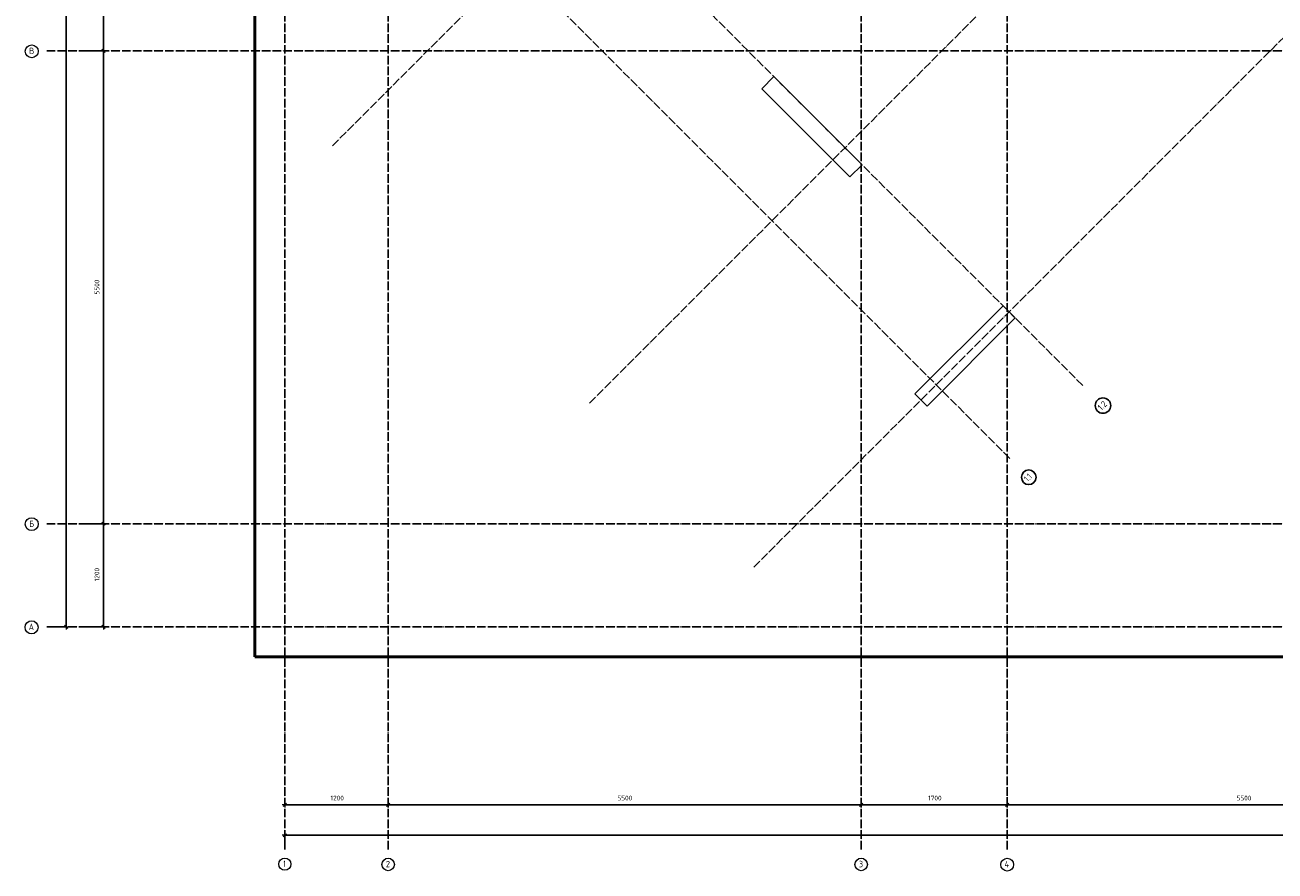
# Model space of a CAD drawing. Header units: millimetres. Extents: x -3026 to 47325, y -2839 to 55854.
# Tile 1 of 130: x -3022 to 11514, y -2839 to 7000. Entities that reach past the tile are written whole.
import ezdxf

# ---------------------------------------------------------------- set-up
doc = ezdxf.new("R2010")
doc.units = ezdxf.units.MM
doc.header["$PDMODE"] = 65
doc.linetypes.add('______11', pattern=[125, 100, -12.5, 0, -12.5])
doc.linetypes.add('______5', pattern=[275, 200, -25, 25, -25])
doc.layers.add('Standard', color=7, linetype='Continuous', lineweight=25)
doc.layers.add('Размерная линия_ общее', color=7, linetype='Continuous', lineweight=13)
doc.layers.add('Осевая линия_ общее', color=7, linetype='______5', lineweight=13, true_color=0xa0a0a0)
doc.styles.add('ISOCPEUR', font='ISOCPEUR')
doc.dimstyles.new('DIMSTYLE_3', dxfattribs={"dimtxt": 55, "dimasz": 62.5, "dimexe": 0, "dimexo": 0, "dimgap": 27.5, "dimtad": 2, "dimdec": 0, "dimrnd": 5, "dimzin": 12, "dimdsep": 46, "dimtxsty": 'ISOCPEUR', "dimblk1": 'ALL_ML_STRICH', "dimblk2": 'ALL_ML_STRICH', "dimsah": 1, "dimcen": 0, "dimclrd": 7, "dimclre": 256, "dimclrt": 7, "dimadec": 0, "dimazin": 0, "dimtfac": 1, "dimtdec": 0, "dimtix": 1, "dimtmove": 2, "dimatfit": 3, "dimfxl": 0, "dimtzin": 0, "dimlwd": 0, "dimlwe": -3, "dimarcsym": 0})

# ---------------------------------------------------------------- blocks, each defined once
blk = doc.blocks.new('ALL_ML_STRICH')
at = {"color": 0, "linetype": 'ByBlock', "lineweight": -2}
for p, q in [((-1, 0), (0.5, 0)), ((-0.3, -0.3), (0.3, 0.3)), ((0, -0.5), (0, 0.5))]:
    blk.add_line(p, q, dxfattribs=at)
blk = doc.blocks.new('*D239')
at = {"layer": 'DEFPOINTS', "color": 7, "linetype": 'Continuous', "lineweight": 13, "transparency": 33554687}
for p in [(-2418, 46490), (-2783, 0), (-2544, 0)]:
    blk.add_point(p, dxfattribs=at)
at = {"layer": 'Размерная линия_ общее', "color": 253, "linetype": 'Continuous', "lineweight": -2, "true_color": 0xa0a0a0, "transparency": 33554687}
for p, q in [((-2438, 46490), (-2544, 46490)), ((-2763, 0), (-2544, 0))]:
    blk.add_line(p, q, dxfattribs=at)
at = {"layer": 'Размерная линия_ общее', "color": 7, "linetype": 'Continuous', "lineweight": -2, "transparency": 33554687}
blk.add_line((-2544, 0), (-2544, 46490), dxfattribs=at)
at = {"layer": 'Размерная линия_ общее', "color": 7, "linetype": 'Continuous', "lineweight": 13, "transparency": 33554687, "xscale": 62.5, "yscale": 62.5, "zscale": 62.5}
for p, rotation in [((-2544, 46490), 90), ((-2544, 0), 270)]:
    blk.add_blockref('ALL_ML_STRICH', p, dxfattribs=dict(at, rotation=rotation))
at = {"layer": 'Размерная линия_ общее', "color": 7, "linetype": 'Continuous', "lineweight": 13, "transparency": 33554687, "insert": (-2622, 23242), "char_height": 55, "width": 275, "attachment_point": 5, "rotation": 90, "style": 'ISOCPEUR'}
blk.add_mtext('\\A1;{46490}', dxfattribs=at)
blk = doc.blocks.new('*D240')
at = {"layer": 'DEFPOINTS', "color": 7, "linetype": 'Continuous', "lineweight": 13, "transparency": 33554687}
for p in [(-2424, 1200), (-2424, 0), (-2109, 0)]:
    blk.add_point(p, dxfattribs=at)
at = {"layer": 'Размерная линия_ общее', "color": 253, "linetype": 'Continuous', "lineweight": -2, "true_color": 0xa0a0a0, "transparency": 33554687}
for p, q in [((-2324, 1200), (-2109, 1200)), ((-2324, 0), (-2109, 0))]:
    blk.add_line(p, q, dxfattribs=at)
at = {"layer": 'Размерная линия_ общее', "color": 7, "linetype": 'Continuous', "lineweight": -2, "transparency": 33554687}
blk.add_line((-2109, 0), (-2109, 1200), dxfattribs=at)
at = {"layer": 'Размерная линия_ общее', "color": 7, "linetype": 'Continuous', "lineweight": 13, "transparency": 33554687, "xscale": 62.5, "yscale": 62.5, "zscale": 62.5}
for p, rotation in [((-2109, 1200), 90), ((-2109, 0), 270)]:
    blk.add_blockref('ALL_ML_STRICH', p, dxfattribs=dict(at, rotation=rotation))
at = {"layer": 'Размерная линия_ общее', "color": 7, "linetype": 'Continuous', "lineweight": 13, "transparency": 33554687, "insert": (-2186, 608), "char_height": 55, "width": 220, "attachment_point": 5, "rotation": 90, "style": 'ISOCPEUR'}
blk.add_mtext('\\A1;{1200}', dxfattribs=at)
blk = doc.blocks.new('*D241')
at = {"layer": 'DEFPOINTS', "color": 7, "linetype": 'Continuous', "lineweight": 13, "transparency": 33554687}
for p in [(-2424, 6700), (-2424, 1200), (-2109, 1200)]:
    blk.add_point(p, dxfattribs=at)
at = {"layer": 'Размерная линия_ общее', "color": 253, "linetype": 'Continuous', "lineweight": -2, "true_color": 0xa0a0a0, "transparency": 33554687}
for p, q in [((-2324, 6700), (-2109, 6700)), ((-2324, 1200), (-2109, 1200))]:
    blk.add_line(p, q, dxfattribs=at)
at = {"layer": 'Размерная линия_ общее', "color": 7, "linetype": 'Continuous', "lineweight": -2, "transparency": 33554687}
blk.add_line((-2109, 1200), (-2109, 6700), dxfattribs=at)
at = {"layer": 'Размерная линия_ общее', "color": 7, "linetype": 'Continuous', "lineweight": 13, "transparency": 33554687, "xscale": 62.5, "yscale": 62.5, "zscale": 62.5}
for p, rotation in [((-2109, 6700), 90), ((-2109, 1200), 270)]:
    blk.add_blockref('ALL_ML_STRICH', p, dxfattribs=dict(at, rotation=rotation))
at = {"layer": 'Размерная линия_ общее', "color": 7, "linetype": 'Continuous', "lineweight": 13, "transparency": 33554687, "insert": (-2186, 3953), "char_height": 55, "width": 220, "attachment_point": 5, "rotation": 90, "style": 'ISOCPEUR'}
blk.add_mtext('\\A1;{5500}', dxfattribs=at)
blk = doc.blocks.new('*D242')
at = {"layer": 'DEFPOINTS', "color": 7, "linetype": 'Continuous', "lineweight": 13, "transparency": 33554687}
for p in [(-2424, 8400), (-2424, 6700), (-2109, 6700)]:
    blk.add_point(p, dxfattribs=at)
at = {"layer": 'Размерная линия_ общее', "color": 253, "linetype": 'Continuous', "lineweight": -2, "true_color": 0xa0a0a0, "transparency": 33554687}
for p, q in [((-2324, 8400), (-2109, 8400)), ((-2324, 6700), (-2109, 6700))]:
    blk.add_line(p, q, dxfattribs=at)
at = {"layer": 'Размерная линия_ общее', "color": 7, "linetype": 'Continuous', "lineweight": -2, "transparency": 33554687}
blk.add_line((-2109, 6700), (-2109, 8400), dxfattribs=at)
at = {"layer": 'Размерная линия_ общее', "color": 7, "linetype": 'Continuous', "lineweight": 13, "transparency": 33554687, "xscale": 62.5, "yscale": 62.5, "zscale": 62.5}
for p, rotation in [((-2109, 8400), 90), ((-2109, 6700), 270)]:
    blk.add_blockref('ALL_ML_STRICH', p, dxfattribs=dict(at, rotation=rotation))
at = {"layer": 'Размерная линия_ общее', "color": 7, "linetype": 'Continuous', "lineweight": 13, "transparency": 33554687, "insert": (-2186, 7558), "char_height": 55, "width": 220, "attachment_point": 5, "rotation": 90, "style": 'ISOCPEUR'}
blk.add_mtext('\\A1;{1700}', dxfattribs=at)
blk = doc.blocks.new('*D254')
at = {"layer": 'DEFPOINTS', "color": 7, "linetype": 'Continuous', "lineweight": 13, "transparency": 33554687}
for p in [(0, -2424), (25050, -2458), (0, -2523)]:
    blk.add_point(p, dxfattribs=at)
at = {"layer": 'Размерная линия_ общее', "color": 253, "linetype": 'Continuous', "lineweight": -2, "true_color": 0xa0a0a0, "transparency": 33554687}
for p, q in [((0, -2503), (0, -2424)), ((25050, -2438), (25050, -2424))]:
    blk.add_line(p, q, dxfattribs=at)
at = {"layer": 'Размерная линия_ общее', "color": 7, "linetype": 'Continuous', "lineweight": -2, "transparency": 33554687}
blk.add_line((0, -2424), (25050, -2424), dxfattribs=at)
at = {"layer": 'Размерная линия_ общее', "color": 7, "linetype": 'Continuous', "lineweight": 13, "transparency": 33554687, "xscale": 62.5, "yscale": 62.5, "zscale": 62.5, "rotation": 180}
blk.add_blockref('ALL_ML_STRICH', (0, -2424), dxfattribs=at)
at = {"layer": 'Размерная линия_ общее', "color": 7, "linetype": 'Continuous', "lineweight": 13, "transparency": 33554687, "xscale": 62.5, "yscale": 62.5, "zscale": 62.5}
blk.add_blockref('ALL_ML_STRICH', (25050, -2424), dxfattribs=at)
at = {"layer": 'Размерная линия_ общее', "color": 7, "linetype": 'Continuous', "lineweight": 13, "transparency": 33554687, "insert": (12528, -2346), "char_height": 55, "width": 275, "attachment_point": 5, "style": 'ISOCPEUR'}
blk.add_mtext('\\A1;{25050}', dxfattribs=at)
blk = doc.blocks.new('СЛОЖНЫЙ_ОБЪЕКТ_0')
at = {"layer": 'Осевая линия_ общее', "color": 253, "linetype": '______11', "lineweight": -3, "true_color": 0xa0a0a0, "transparency": 33554687}
for p, q in [((0, -2590), (0, 47490)), ((1200, -2590), (1200, 47490)), ((6700, -2590), (6700, 47490)), ((8400, -2590), (8400, 47490)), ((552, 5594), (17714, 22756)), ((3543, 2603), (20705, 19765)), ((5452, 694), (22614, 17855)), ((9278, 2808), (2815, 9271)), ((8429, 1960), (1966, 8423)), ((-2770, 6700), (26050, 6700)), ((-2770, 1200), (26050, 1200)), ((-2770, 0), (26050, 0))]:
    blk.add_line(p, q, dxfattribs=at)
at = {"layer": 'Осевая линия_ общее', "color": 7, "linetype": 'Continuous', "lineweight": 13, "transparency": 33554687}
for centre, radius in [((-2944, 6695), 74.7), ((-2944, 1195), 74.7), ((-2946, -5), 76.4), ((0, -2760), 70.5), ((1201, -2763), 73.1), ((6701, -2763), 73.1), ((8400, -2765), 74.7)]:
    blk.add_circle(centre, radius, dxfattribs=at)
at = {"layer": 'Осевая линия_ общее', "color": 7, "linetype": 'Continuous', "lineweight": 25, "transparency": 33554687}
for centre, radius in [((9513, 2574), 89.8), ((8650, 1740), 84.9)]:
    blk.add_circle(centre, radius, dxfattribs=at)
at = {"layer": 'Осевая линия_ общее', "color": 7, "linetype": 'Continuous', "lineweight": 13, "transparency": 33554687, "char_height": 75, "attachment_point": 7, "style": 'ISOCPEUR'}
for s, insert, width in [('\\W0.80;В', (-2974, 6662), 89.96), ('\\W0.80;Б', (-2974, 1162), 89.96), ('\\W0.82;А', (-2980, -38), 98.16), ('\\W0.56;1', (-18, -2793), 58.33), ('\\W0.78;2', (1174, -2796), 81.6), ('\\W0.78;3', (6674, -2796), 81.6), ('\\W0.80;4', (8370, -2797), 89.96)]:
    blk.add_mtext(s, dxfattribs=dict(at, insert=insert, width=width))
at = {"layer": 'Осевая линия_ общее', "color": 7, "linetype": 'Continuous', "lineweight": 25, "transparency": 33554687, "char_height": 75, "attachment_point": 7, "rotation": 45, "style": 'ISOCPEUR'}
for s, insert, width in [('\\W0.79;1.2', (9496, 2511), 142.02), ('\\W0.68;1.1', (8639, 1682), 123.12)]:
    blk.add_mtext(s, dxfattribs=dict(at, insert=insert, width=width))
blk = doc.blocks.new('*D256')
at = {"layer": 'DEFPOINTS', "color": 7, "linetype": 'Continuous', "lineweight": 13, "transparency": 33554687}
for p in [(0, -2069), (0, -2119), (1200, -2068)]:
    blk.add_point(p, dxfattribs=at)
at = {"layer": 'Размерная линия_ общее', "color": 253, "linetype": 'Continuous', "lineweight": -2, "true_color": 0xa0a0a0, "transparency": 33554687}
for p, q in [((0, -2069), (0, -2069)), ((1200, -2069), (1200, -2069))]:
    blk.add_line(p, q, dxfattribs=at)
at = {"layer": 'Размерная линия_ общее', "color": 7, "linetype": 'Continuous', "lineweight": -2, "transparency": 33554687}
blk.add_line((0, -2069), (1200, -2069), dxfattribs=at)
at = {"layer": 'Размерная линия_ общее', "color": 7, "linetype": 'Continuous', "lineweight": 13, "transparency": 33554687, "xscale": 62.5, "yscale": 62.5, "zscale": 62.5, "rotation": 180}
blk.add_blockref('ALL_ML_STRICH', (0, -2069), dxfattribs=at)
at = {"layer": 'Размерная линия_ общее', "color": 7, "linetype": 'Continuous', "lineweight": 13, "transparency": 33554687, "xscale": 62.5, "yscale": 62.5, "zscale": 62.5}
blk.add_blockref('ALL_ML_STRICH', (1200, -2069), dxfattribs=at)
at = {"layer": 'Размерная линия_ общее', "color": 7, "linetype": 'Continuous', "lineweight": 13, "transparency": 33554687, "insert": (608, -1991), "char_height": 55, "width": 220, "attachment_point": 5, "style": 'ISOCPEUR'}
blk.add_mtext('\\A1;{1200}', dxfattribs=at)
blk = doc.blocks.new('*D257')
at = {"layer": 'DEFPOINTS', "color": 7, "linetype": 'Continuous', "lineweight": 13, "transparency": 33554687}
for p in [(1200, -2068), (1200, -2069), (6700, -2051)]:
    blk.add_point(p, dxfattribs=at)
at = {"layer": 'Размерная линия_ общее', "color": 253, "linetype": 'Continuous', "lineweight": -2, "true_color": 0xa0a0a0, "transparency": 33554687}
for p, q in [((1200, -2069), (1200, -2069)), ((6700, -2069), (6700, -2069))]:
    blk.add_line(p, q, dxfattribs=at)
at = {"layer": 'Размерная линия_ общее', "color": 7, "linetype": 'Continuous', "lineweight": -2, "transparency": 33554687}
blk.add_line((1200, -2069), (6700, -2069), dxfattribs=at)
at = {"layer": 'Размерная линия_ общее', "color": 7, "linetype": 'Continuous', "lineweight": 13, "transparency": 33554687, "xscale": 62.5, "yscale": 62.5, "zscale": 62.5, "rotation": 180}
blk.add_blockref('ALL_ML_STRICH', (1200, -2069), dxfattribs=at)
at = {"layer": 'Размерная линия_ общее', "color": 7, "linetype": 'Continuous', "lineweight": 13, "transparency": 33554687, "xscale": 62.5, "yscale": 62.5, "zscale": 62.5}
blk.add_blockref('ALL_ML_STRICH', (6700, -2069), dxfattribs=at)
at = {"layer": 'Размерная линия_ общее', "color": 7, "linetype": 'Continuous', "lineweight": 13, "transparency": 33554687, "insert": (3953, -1991), "char_height": 55, "width": 220, "attachment_point": 5, "style": 'ISOCPEUR'}
blk.add_mtext('\\A1;{5500}', dxfattribs=at)
blk = doc.blocks.new('*D258')
at = {"layer": 'DEFPOINTS', "color": 7, "linetype": 'Continuous', "lineweight": 13, "transparency": 33554687}
for p in [(8400, -1882), (6700, -2051), (6700, -2069)]:
    blk.add_point(p, dxfattribs=at)
at = {"layer": 'Размерная линия_ общее', "color": 253, "linetype": 'Continuous', "lineweight": -2, "true_color": 0xa0a0a0, "transparency": 33554687}
for p, q in [((8400, -1982), (8400, -2069)), ((6700, -2069), (6700, -2069))]:
    blk.add_line(p, q, dxfattribs=at)
at = {"layer": 'Размерная линия_ общее', "color": 7, "linetype": 'Continuous', "lineweight": -2, "transparency": 33554687}
blk.add_line((6700, -2069), (8400, -2069), dxfattribs=at)
at = {"layer": 'Размерная линия_ общее', "color": 7, "linetype": 'Continuous', "lineweight": 13, "transparency": 33554687, "xscale": 62.5, "yscale": 62.5, "zscale": 62.5, "rotation": 180}
blk.add_blockref('ALL_ML_STRICH', (6700, -2069), dxfattribs=at)
at = {"layer": 'Размерная линия_ общее', "color": 7, "linetype": 'Continuous', "lineweight": 13, "transparency": 33554687, "xscale": 62.5, "yscale": 62.5, "zscale": 62.5}
blk.add_blockref('ALL_ML_STRICH', (8400, -2069), dxfattribs=at)
at = {"layer": 'Размерная линия_ общее', "color": 7, "linetype": 'Continuous', "lineweight": 13, "transparency": 33554687, "insert": (7558, -1991), "char_height": 55, "width": 220, "attachment_point": 5, "style": 'ISOCPEUR'}
blk.add_mtext('\\A1;{1700}', dxfattribs=at)
blk = doc.blocks.new('*D259')
at = {"layer": 'DEFPOINTS', "color": 7, "linetype": 'Continuous', "lineweight": 13, "transparency": 33554687}
for p in [(8400, -1882), (13900, -1990), (8400, -2069)]:
    blk.add_point(p, dxfattribs=at)
at = {"layer": 'Размерная линия_ общее', "color": 253, "linetype": 'Continuous', "lineweight": -2, "true_color": 0xa0a0a0, "transparency": 33554687}
for p, q in [((8400, -1982), (8400, -2069)), ((13900, -2090), (13900, -2069))]:
    blk.add_line(p, q, dxfattribs=at)
at = {"layer": 'Размерная линия_ общее', "color": 7, "linetype": 'Continuous', "lineweight": -2, "transparency": 33554687}
blk.add_line((8400, -2069), (13900, -2069), dxfattribs=at)
at = {"layer": 'Размерная линия_ общее', "color": 7, "linetype": 'Continuous', "lineweight": 13, "transparency": 33554687, "xscale": 62.5, "yscale": 62.5, "zscale": 62.5, "rotation": 180}
blk.add_blockref('ALL_ML_STRICH', (8400, -2069), dxfattribs=at)
at = {"layer": 'Размерная линия_ общее', "color": 7, "linetype": 'Continuous', "lineweight": 13, "transparency": 33554687, "xscale": 62.5, "yscale": 62.5, "zscale": 62.5}
blk.add_blockref('ALL_ML_STRICH', (13900, -2069), dxfattribs=at)
at = {"layer": 'Размерная линия_ общее', "color": 7, "linetype": 'Continuous', "lineweight": 13, "transparency": 33554687, "insert": (11153, -1991), "char_height": 55, "width": 220, "attachment_point": 5, "style": 'ISOCPEUR'}
blk.add_mtext('\\A1;{5500}', dxfattribs=at)

msp = doc.modelspace()

# ---------------------------------------------------------------- linework, layer by layer
at = {"color": 7, "linetype": 'Continuous', "lineweight": 25, "transparency": 33554687}
for p, q in [((5544.7, 6258.6), (5686.1, 6400.1)), ((5686.1, 6400.1), (6711.4, 5374.8)), ((6570, 5233.3), (5544.7, 6258.6)), ((6711.4, 5374.8), (6570, 5233.3))]:
    msp.add_line(p, q, dxfattribs=at)
at = {"layer": 'Standard', "color": 7, "linetype": 'Continuous', "lineweight": 25, "transparency": 33554687}
for p, q in [((7326.3, 2709.3), (8351.6, 3734.6)), ((8351.6, 3734.6), (8493, 3593.2)), ((8493, 3593.2), (7467.7, 2567.8)), ((7467.7, 2567.8), (7326.3, 2709.3))]:
    msp.add_line(p, q, dxfattribs=at)
at = {"layer": 'Standard', "color": 7, "linetype": 'Continuous', "lineweight": 50, "transparency": 33554687}
msp.add_lwpolyline([(-350, -350.2), (25250, -350.2), (25250, 46690), (-350, 46690), (-350, -350.2)], dxfattribs=at)

# ---------------------------------------------------------------- block references
at = {"layer": 'Осевая линия_ общее', "color": 253, "linetype": '______11', "lineweight": -3, "true_color": 0xa0a0a0, "transparency": 33554687}
msp.add_blockref('СЛОЖНЫЙ_ОБЪЕКТ_0', (0, 0), dxfattribs=at)

# ---------------------------------------------------------------- dimensions: what is measured, and where the dimension line sits
at = {"layer": 'Размерная линия_ общее', "color": 7, "linetype": 'Continuous', "lineweight": 13, "transparency": 33554687}
for base, p1, p2, picture, middle in [((-2544.2, 46490), (-2763, 0), (-2437.8, 46490), '*D239', (-2621.7, 23242.2)), ((-2108.6, 8400), (-2323.8, 6700), (-2323.8, 8400), '*D242', (-2186.1, 7558.2)), ((-2108.6, 6700), (-2323.8, 1200), (-2323.8, 6700), '*D241', (-2186.1, 3952.7)), ((-2108.6, 1200), (-2323.8, 0), (-2323.8, 1200), '*D240', (-2186.1, 608.2))]:
    dim = msp.add_linear_dim(base=base, p1=p1, p2=p2, angle=90, dimstyle='DIMSTYLE_3', override={"dimpost": '<>', "dimclrd": 7, "dimclre": 253, "dimclrt": 7, "dimlwd": 0, "dimlwe": 65533}, dxfattribs=at)
    dim.commit()
    dim.dimension.update_dxf_attribs({"geometry": picture, "text_midpoint": middle, "dimtype": 160})
for base, p1, p2, picture, middle in [((8400, -2068.8), (6700, -2068.8), (8400, -1981.6), '*D258', (7558.3, -1991.3)), ((13900, -2068.8), (8400, -1981.6), (13900, -2090), '*D259', (11152.8, -1991.3)), ((1200, -2068.8), (0, -2068.8), (1200, -2068.8), '*D256', (608.3, -1991.3)), ((6700, -2068.8), (1200, -2068.8), (6700, -2068.8), '*D257', (3952.8, -1991.3)), ((25050, -2423.6), (0, -2503.1), (25050, -2437.7), '*D254', (12527.7, -2346.1))]:
    dim = msp.add_linear_dim(base=base, p1=p1, p2=p2, dimstyle='DIMSTYLE_3', override={"dimpost": '<>', "dimclrd": 7, "dimclre": 253, "dimclrt": 7, "dimlwd": 0, "dimlwe": 65533}, dxfattribs=at)
    dim.commit()
    dim.dimension.update_dxf_attribs({"geometry": picture, "text_midpoint": middle, "dimtype": 160})

doc.saveas('drawing.dxf')
